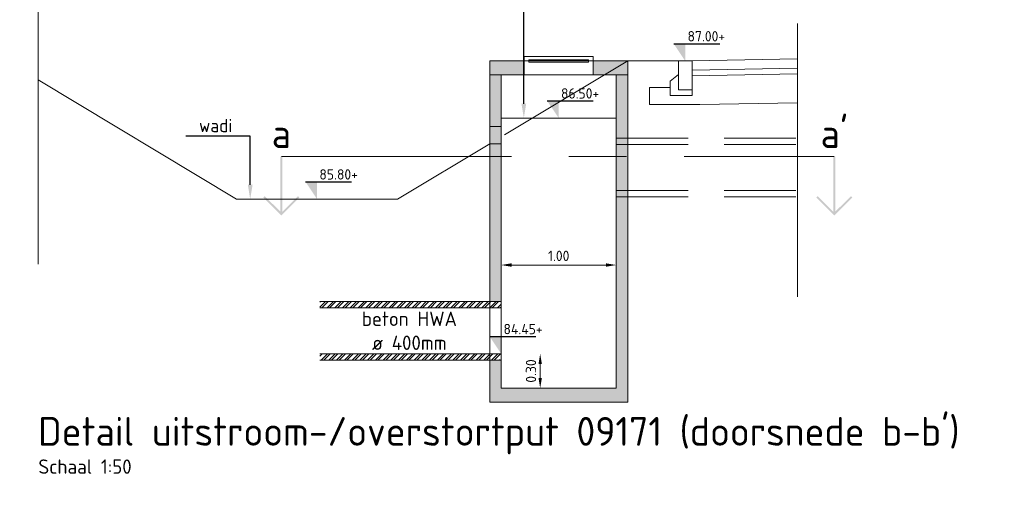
# Model space of a CAD drawing. Header units: metres. Extents: x 195696 to 514079, y 327475 to 328989.
# Tile 228 of 256: x 196497.01 to 196505.57, y 327684.92 to 327689.11. Entities that reach past the tile are written whole.
import ezdxf
from ezdxf import colors
from ezdxf.entities.mleader import LeaderData, LeaderLine
from ezdxf.enums import TextEntityAlignment as Align
from ezdxf.math import Vec2, Vec3

# ---------------------------------------------------------------- set-up
doc = ezdxf.new("R2010")
doc.units = ezdxf.units.M
doc.linetypes.add('DASHED2', pattern=[0.375, 0.25, -0.125])
doc.linetypes.add('ZZ-AFBREEK-SO', pattern=[7, 4, -1, 1, -1])
for name, color, linetype, lineweight in [('B-WE-GW-MAAIVELD-GD', 93, 'Continuous', 18), ('N-WE-AM-AANPIJLING-M', 6, 'Continuous', 18), ('N-WE-VH-GESLOTENVERHARDING_BETON_SCHRAAL-A', 251, 'Continuous', 18), ('X-XX-AL-AFBREEKLIJN-G', 7, 'ZZ-AFBREEK-SO', 18), ('X-XX-AL-DETAIL1-G', 7, 'Continuous', 18), ('X-XX-AL-PEILMAAT-SD', 7, 'Continuous', 25), ('X-XX-AL-T25', 7, 'Continuous', 25), ('X-XX-AL-T50', 7, 'Continuous', 50), ('X-XX-AL-VERWIJZING-S-50', 7, 'Continuous', 18)]:
    doc.layers.add(name, color=color, linetype=linetype, lineweight=lineweight)
doc.styles.add('NLCS-ISO', font='NLCS-ISO.ttf')
doc.styles.add('NLCS-ISO-M50-T18', font='NLCS-ISO.ttf', dxfattribs={"height": 0.09})
doc.styles.add('NLCS-ISO-M50-T25', font='NLCS-ISO.ttf', dxfattribs={"height": 0.125})
doc.styles.add('NLCS-ISO-M50-T50', font='NLCS-ISO.ttf', dxfattribs={"height": 0.25})
doc.dimstyles.new('NLCS-M50-T18-PIJL_L2_H1', dxfattribs={"dimscale": 0.05, "dimtxt": 0.09, "dimasz": 1.8, "dimexe": 2, "dimexo": 2, "dimgap": 0.7, "dimtad": 1, "dimzin": 0, "dimdsep": 46, "dimtxsty": 'NLCS-ISO-M50-T18', "dimcen": 0, "dimdle": 2, "dimse1": 1, "dimse2": 1, "dimclrd": 256, "dimclre": 256, "dimclrt": 7, "dimadec": 1, "dimazin": 0, "dimtfac": 1, "dimtofl": 0, "dimtmove": 0, "dimatfit": 3, "dimfxl": 2, "dimfxlon": 1, "dimtfillclr": 256, "dimtolj": 1, "dimtzin": 0, "dimlwd": -1, "dimlwe": -1, "dimarcsym": 0})
pattern_1 = [(45, (0, 0), (-0.033675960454, 0.033675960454), []), (45, (0.02245, 0), (-0.033675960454, 0.033675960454), [])]

# ---------------------------------------------------------------- blocks, each defined once
blk = doc.blocks.new('SAL-VERWIJZING_AANZICHT_ONDER-SO')
h = blk.add_hatch(color=256)
h.dxf.hatch_style = 1
h.paths.add_polyline_path([(0, -10.25), (3.12, -7.12), (2.88, -6.88), (0.17, -9.58), (0.17, 0), (-0.17, 0), (-0.17, -9.58), (-2.88, -6.88), (-3.12, -7.12)])
at = {"lineweight": 50, "style": 'NLCS-ISO'}
blk.add_attdef('...', text='', height=5, dxfattribs=at).set_placement((0, 0), align=Align.BOTTOM_CENTER)
blk = doc.blocks.new('*D421')
at = {"layer": 'defpoints', "color": 0, "transparency": 16777216}
for p in [(196501.1926, 327687.3254), (196502.1926, 327687.3254), (196501.1926, 327686.9773)]:
    blk.add_point(p, dxfattribs=at)
at = {"layer": 'N-WE-AM-AANPIJLING-M', "transparency": 16777216}
blk.add_line((196502.1026, 327686.9773), (196501.2826, 327686.9773), dxfattribs=at)
for points in [[(196501.2826, 327686.9923), (196501.2826, 327686.9623), (196501.1926, 327686.9773)], [(196502.1026, 327686.9923), (196502.1026, 327686.9623), (196502.1926, 327686.9773)]]:
    blk.add_solid(points, dxfattribs=at)
at = {"layer": 'N-WE-AM-AANPIJLING-M', "color": 7, "transparency": 16777216, "insert": (196501.6926, 327687.0573), "char_height": 0.09, "attachment_point": 5, "style": 'NLCS-ISO-M50-T18', "bg_fill": 3, "box_fill_scale": 1.1, "bg_fill_color": 256, "bg_fill_true_color": 13158600, "bg_fill_transparency": 0}
blk.add_mtext('\\A1;1.00', dxfattribs=at)
blk = doc.blocks.new('*D422')
at = {"layer": 'defpoints', "color": 0, "transparency": 16777216}
for p in [(196501.2926, 327686.2054), (196502.0518, 327685.9054)]:
    blk.add_point(p, dxfattribs=at)
at = {"layer": 'N-WE-AM-AANPIJLING-M', "transparency": 16777216}
blk.add_line((196501.5318, 327686.1154), (196501.5318, 327685.9954), dxfattribs=at)
for points in [[(196501.5168, 327686.1154), (196501.5468, 327686.1154), (196501.5318, 327686.2054)], [(196501.5168, 327685.9954), (196501.5468, 327685.9954), (196501.5318, 327685.9054)]]:
    blk.add_solid(points, dxfattribs=at)
at = {"layer": 'N-WE-AM-AANPIJLING-M', "color": 7, "transparency": 16777216, "insert": (196501.4518, 327686.0554), "char_height": 0.09, "attachment_point": 5, "rotation": 90, "style": 'NLCS-ISO-M50-T18', "bg_fill": 3, "box_fill_scale": 1.1, "bg_fill_color": 256, "bg_fill_true_color": 13158600, "bg_fill_transparency": 0}
blk.add_mtext('\\A1;0.30', dxfattribs=at)
at = {"layer": 'defpoints', "color": 0, "transparency": 16777216}
blk.add_point((196501.5318, 327685.9054), dxfattribs=at)
blk = doc.blocks.new('SAL-PEILMAAT_INFRACAD_R01-SOD')
blk.add_line((-2, 3), (6, 3))
blk.add_solid([(-2, 3), (0, 3), (0, 0)])
at = {"style": 'NLCS-ISO'}
for tag, p in [('...', (0.4, 3.4)), ('REF', (0.4, 0.8))]:
    blk.add_attdef(tag, p, '', height=1.8, dxfattribs=at)
blk = doc.blocks.new('SAL-PEILMAAT_INFRACAD_H01-SOD')
blk.add_line((-2, 3), (6, 3))
blk.add_solid([(-2, 3), (0, 3), (0, 0)])
at = {"style": 'NLCS-ISO'}
blk.add_attdef('...', (0.4, 3.4), '', height=1.8, dxfattribs=at)
blk = doc.blocks.new('*U239')
at = {"layer": 'X-XX-AL-DETAIL1-G'}
blk.add_lwpolyline([(0, -0.2501), (0.12, -0.2501), (0.12, -0.0001), (0, -0.0001)], close=True, dxfattribs=at)
at = {"layer": 'X-XX-AL-DETAIL1-G', "flags": 128}
blk.add_lwpolyline([(0, -0.2501), (0, -0.3001), (0.19, -0.3), (0.19, -0.1752), (0.12, -0.1166)], dxfattribs=at)

msp = doc.modelspace()

# ---------------------------------------------------------------- hatches: boundary and pattern name
at = {"layer": 'N-WE-VH-GESLOTENVERHARDING_BETON_SCHRAAL-A', "lineweight": 0}
h = msp.add_hatch(color=256, dxfattribs=at)
h.dxf.hatch_style = 1
h.paths.add_polyline_path([(196501.0926, 327688.7525), (196501.3926, 327688.7525), (196501.3926, 327688.6325), (196501.0926, 327688.6325)])
h = msp.add_hatch(color=256, dxfattribs=at)
h.dxf.hatch_style = 1
h.paths.add_polyline_path([(196501.9926, 327688.7525), (196502.2926, 327688.7525), (196502.2926, 327688.6325), (196501.9926, 327688.6325)])
h = msp.add_hatch(color=256, dxfattribs=at)
h.dxf.hatch_style = 1
h.paths.add_polyline_path([(196501.0926, 327686.6604), (196501.1926, 327686.6604), (196501.1926, 327688.6325), (196501.0926, 327688.6325)])
h = msp.add_hatch(color=256, dxfattribs=at)
h.dxf.hatch_style = 1
h.paths.add_polyline_path([(196501.1926, 327686.1504), (196501.0926, 327686.1504), (196501.0926, 327685.7854), (196502.2926, 327685.7854), (196502.2926, 327688.6325), (196502.1926, 327688.6325), (196502.1926, 327685.9054), (196501.1926, 327685.9054)])
at = {"layer": 'X-XX-AL-DETAIL1-G', "lineweight": 0}
h = msp.add_hatch(dxfattribs=at)
h.set_pattern_fill('ANSI32', color=256, scale=0.005)
h.set_pattern_definition(pattern_1)
h.paths.add_polyline_path([(196499.6167, 327686.6604), (196499.6167, 327686.6054), (196501.1926, 327686.6054), (196501.1926, 327686.6604)])
h = msp.add_hatch(dxfattribs=at)
h.set_pattern_fill('ANSI32', color=256, scale=0.005)
h.set_pattern_definition(pattern_1)
h.paths.add_polyline_path([(196499.6167, 327686.2054), (196499.6167, 327686.1504), (196501.183, 327686.1504), (196501.183, 327686.2054)])

# ---------------------------------------------------------------- linework, layer by layer
at = {"layer": 'B-WE-GW-MAAIVELD-GD', "linetype": 'DASHED2', "lineweight": 0, "ltscale": 5}
msp.add_lwpolyline([(196502.2926, 327688.7525), (196501.0926, 327688.0314)], dxfattribs=at)
at = {"layer": 'B-WE-GW-MAAIVELD-GD'}
for points in [[(196502.7926, 327688.7525), (196502.2926, 327688.7525)], [(196501.0926, 327688.0314), (196500.2926, 327687.5507), (196498.8926, 327687.5507), (196497.1667, 327688.5878)]]:
    msp.add_lwpolyline(points, dxfattribs=at)
at = {"layer": 'X-XX-AL-AFBREEKLIJN-G'}
for points in [[(196497.1667, 327686.9859), (196497.1667, 327689.363)], [(196503.7684, 327686.7007), (196503.7684, 327689.0778)]]:
    msp.add_lwpolyline(points, dxfattribs=at)
at = {"layer": 'X-XX-AL-AFBREEKLIJN-G', "ltscale": 0.5}
msp.add_lwpolyline([(196499.282, 327687.9204), (196504.0883, 327687.9204)], dxfattribs=at)
at = {"layer": 'X-XX-AL-DETAIL1-G'}
for points in [[(196501.0926, 327688.7525), (196501.3926, 327688.7525), (196501.3926, 327688.6325), (196501.0926, 327688.6325)], [(196501.9926, 327688.7525), (196502.2926, 327688.7525), (196502.2926, 327688.6325), (196501.9926, 327688.6325)]]:
    msp.add_lwpolyline(points, close=True, dxfattribs=at)
for points in [[(196501.9926, 327688.7925), (196501.3926, 327688.7925), (196501.3926, 327688.7525), (196501.9926, 327688.7525), (196501.9926, 327688.7925)], [(196501.3926, 327688.7525), (196501.3926, 327688.6325)], [(196501.4326, 327688.7625), (196501.9526, 327688.7625)], [(196501.4326, 327688.7625), (196501.4326, 327688.7425), (196501.9526, 327688.7425), (196501.9526, 327688.7625)], [(196501.1926, 327688.6325), (196501.0926, 327688.6325)], [(196501.0926, 327688.6325), (196501.0926, 327686.6604)], [(196501.1926, 327688.2554), (196502.1926, 327688.2554)], [(196499.6167, 327686.6604), (196501.1926, 327686.6604)], [(196499.6167, 327686.6054), (196501.1926, 327686.6054)], [(196499.6167, 327686.2054), (196501.1926, 327686.2054)], [(196499.6167, 327686.1504), (196501.1926, 327686.1504)]]:
    msp.add_lwpolyline(points, dxfattribs=at)
at = {"layer": 'X-XX-AL-DETAIL1-G', "flags": 128}
for points in [[(196503.7684, 327688.7709), (196502.8526, 327688.7526)], [(196503.7684, 327688.6909), (196502.8524, 327688.6725)], [(196503.7684, 327688.6409), (196502.8524, 327688.6225)], [(196503.7684, 327688.3895), (196502.9202, 327688.3726), (196502.4826, 327688.3726), (196502.4826, 327688.5225), (196502.6625, 327688.5225)]]:
    msp.add_lwpolyline(points, dxfattribs=at)
at = {"layer": 'X-XX-AL-DETAIL1-G', "ltscale": 2}
msp.add_lwpolyline([(196501.9926, 327688.6325), (196501.3926, 327688.6325)], dxfattribs=at)
at = {"layer": 'X-XX-AL-DETAIL1-G', "linetype": 'DASHED2', "lineweight": 0, "ltscale": 2.5, "transparency": 33554559}
for points in [[(196501.0926, 327688.1814), (196501.1926, 327688.1814)], [(196501.0926, 327688.0314), (196501.1926, 327688.0314)], [(196502.1926, 327688.0804), (196503.7684, 327688.0804)], [(196502.1926, 327688.0254), (196503.7684, 327688.0254)], [(196502.1926, 327687.6254), (196503.7684, 327687.6254)], [(196502.1926, 327687.5704), (196503.7684, 327687.5704)], [(196501.0926, 327686.6604), (196501.0926, 327686.1504)]]:
    msp.add_lwpolyline(points, dxfattribs=at)
at = {"layer": 'X-XX-AL-DETAIL1-G', "ltscale": 5}
msp.add_lwpolyline([(196502.1926, 327688.0254), (196502.1926, 327687.6271)], dxfattribs=at)

# ---------------------------------------------------------------- block references
at = {"layer": 'X-XX-AL-PEILMAAT-SD'}
ref = msp.add_blockref('SAL-PEILMAAT_INFRACAD_R01-SOD', (196499.5926, 327687.5507), dxfattribs=dict(at, xscale=0.05, yscale=0.05, zscale=0.05))
ref.add_attrib('...', '85.80+', (196499.6126, 327687.7207), dxfattribs={"layer": '0', "height": 0.09, "style": 'NLCS-ISO'})
at = {"layer": 'X-XX-AL-T25'}
ref = msp.add_blockref('SAL-VERWIJZING_AANZICHT_ONDER-SO', (196504.0883, 327687.9204), dxfattribs=dict(at, xscale=-0.05, yscale=0.05, zscale=0.05))
ref.add_attrib('...', "a'", dxfattribs={"layer": '0', "lineweight": 50, "height": 0.25, "style": 'NLCS-ISO'}).set_placement((196504.0883, 327687.9204), align=Align.BOTTOM_CENTER)
at = {"layer": 'X-XX-AL-VERWIJZING-S-50'}
ref = msp.add_blockref('SAL-VERWIJZING_AANZICHT_ONDER-SO', (196499.282, 327687.9204), dxfattribs=dict(at, xscale=-0.05, yscale=0.05, zscale=0.05))
ref.add_attrib('...', 'a', dxfattribs={"layer": '0', "lineweight": 50, "height": 0.25, "style": 'NLCS-ISO'}).set_placement((196499.282, 327687.9204), align=Align.BOTTOM_CENTER)

# ---------------------------------------------------------------- texts
at = {"layer": 'X-XX-AL-T25', "insert": (196497.1699, 327685.2863), "char_height": 0.125, "attachment_point": 1, "style": 'NLCS-ISO-M50-T25'}
msp.add_mtext_dynamic_manual_height_columns('Schaal 1:50', width=8.662525, gutter_width=12.5, heights=[0], dxfattribs=at)
at = {"layer": 'X-XX-AL-T50', "insert": (196497.1667, 327685.6553), "char_height": 0.25, "attachment_point": 1, "style": 'NLCS-ISO-M50-T50'}
msp.add_mtext_dynamic_manual_height_columns("Detail uitstroom-/overstortput 09171 (doorsnede b-b') ", width=8.426919, gutter_width=12.5, heights=[0], dxfattribs=at)

# ---------------------------------------------------------------- leaders
at = {"layer": 'X-XX-AL-T25'}
ml = msp.add_multileader_mtext('Standard', dxfattribs=at)
ml.set_content('Wadi inzaaien met gras', color=256, style='NLCS-ISO-M50-T25')
ml.set_leader_properties(color=256, linetype='ByLayer', lineweight=-1)
ml.build(insert=Vec2(0, 0))
ml.multileader.update_dxf_attribs({"text_left_attachment_type": 6, "text_right_attachment_type": 6, "dogleg_length": 0.125, "arrow_head_size": 0.125})
ctx = ml.context
ctx.base_point, ctx.char_height, ctx.arrow_head_size, ctx.landing_gap_size, ctx.plane_origin = Vec3(196435.5061, 327689.3009), 0.125, 0.125, 0.045, Vec3(196438.0236, 327688.8682)
ctx.left_attachment, ctx.right_attachment = 6, 6
notes = []
notes.append((ctx, [(0, (1, 1, 0), (196437.4836, 327689.3009), (-1, 0), 0.125, [(0, [(196438.0236, 327688.1216)], 0, [])])]))
ctx.mtext.insert, ctx.mtext.width, ctx.mtext.flow_direction = Vec3(196435.5511, 327689.4634), 19852.62901, 5
ml = msp.add_multileader_mtext('Standard', dxfattribs=at)
ml.set_content('{\\H0.91667x;wadi}', color=256, style='NLCS-ISO-M50-T25')
ml.set_leader_properties(color=256, linetype='ByLayer', lineweight=-1)
ml.build(insert=Vec2(0, 0))
ml.multileader.update_dxf_attribs({"text_left_attachment_type": 6, "text_right_attachment_type": 6, "dogleg_length": 0.125, "arrow_head_size": 0.125})
ctx = ml.context
ctx.base_point, ctx.char_height, ctx.arrow_head_size, ctx.landing_gap_size, ctx.plane_origin = Vec3(196498.5211, 327688.0996), 0.125, 0.125, 0.045, Vec3(196499.0111, 327687.8132)
ctx.left_attachment, ctx.right_attachment = 6, 6
notes.append((ctx, [(0, (1, 1, 0), (196499.0111, 327688.0996), (-1, 0), 0.125, [(0, [(196499.0111, 327687.5507)], 0, [])])]))
ctx.mtext.insert, ctx.mtext.flow_direction = Vec3(196498.5661, 327688.2475), 5
for ctx, leaders in notes:
    for number, flags, end, landing, length, lines in leaders:
        leader = LeaderData()
        leader.index, (leader.has_last_leader_line, leader.has_dogleg_vector, leader.attachment_direction) = number, flags
        leader.last_leader_point, leader.dogleg_vector, leader.dogleg_length = Vec3(end), Vec3(landing), length
        for number, points, colour, breaks in lines:
            line = LeaderLine()
            line.index, line.vertices, line.color, line.breaks = number, Vec3.list(points), colors.encode_raw_color(colour), breaks
            leader.lines.append(line)
        ctx.leaders.append(leader)

# ---------------------------------------------------------------- next in the draw order: texts
at = {"layer": 'X-XX-AL-T25', "insert": (196500.3946, 327686.4054), "char_height": 0.125, "attachment_point": 5, "style": 'NLCS-ISO-M50-T25', "bg_fill": 3, "box_fill_scale": 1, "bg_fill_color": 256, "bg_fill_transparency": 0}
msp.add_mtext_dynamic_manual_height_columns('beton HWA\\Pø 400mm', width=0.945804, gutter_width=0.25, heights=[0], dxfattribs=at)

# ---------------------------------------------------------------- next in the draw order: dimensions: what is measured, and where the dimension line sits
at = {"layer": 'N-WE-AM-AANPIJLING-M'}
dim = msp.add_linear_dim(base=(196501.1926, 327686.9773), p1=(196502.1926, 327687.3254), p2=(196501.1926, 327687.3254), angle=180, dimstyle='NLCS-M50-T18-PIJL_L2_H1', override={"dimtfill": 1}, dxfattribs=at)
dim.commit()
dim.dimension.update_dxf_attribs({"geometry": '*D421', "text_midpoint": (196501.6926, 327687.0573)})

# ---------------------------------------------------------------- next in the draw order: linework, layer by layer
at = {"layer": 'X-XX-AL-DETAIL1-G'}
for points in [[(196501.0926, 327686.1504), (196501.0926, 327685.7854), (196502.2926, 327685.7854), (196502.2926, 327688.6325)], [(196501.1926, 327688.6325), (196501.1926, 327685.9054), (196502.1926, 327685.9054), (196502.1926, 327688.6325)]]:
    msp.add_lwpolyline(points, dxfattribs=at)

# ---------------------------------------------------------------- next in the draw order: dimensions: what is measured, and where the dimension line sits
at = {"layer": 'N-WE-AM-AANPIJLING-M'}
dim = msp.add_linear_dim(base=(196501.5318, 327685.9054), p1=(196501.2926, 327686.2054), p2=(196502.0518, 327685.9054), angle=90, dimstyle='NLCS-M50-T18-PIJL_L2_H1', override={"dimtfill": 1}, dxfattribs=at)
dim.commit()
dim.dimension.update_dxf_attribs({"geometry": '*D422', "text_midpoint": (196501.4518, 327686.0554)})

# ---------------------------------------------------------------- next in the draw order: leaders
at = {"layer": 'X-XX-AL-T25', "ltscale": 5}
ml = msp.add_multileader_mtext('Standard', dxfattribs=at)
ml.set_content('{\\H0.91667x;Overstortdrempel}', color=256, style='NLCS-ISO-M50-T25')
ml.set_leader_properties(color=256, linetype='ByLayer', lineweight=-1)
ml.build(insert=Vec2(0, 0))
ml.multileader.update_dxf_attribs({"text_left_attachment_type": 6, "text_right_attachment_type": 6, "dogleg_length": 0.125, "arrow_head_size": 0.125})
ctx = ml.context
ctx.base_point, ctx.char_height, ctx.arrow_head_size, ctx.landing_gap_size, ctx.plane_origin = Vec3(196501.5146, 327689.6967), 0.125, 0.125, 0.045, Vec3(196501.3896, 327689.4226)
ctx.left_attachment, ctx.right_attachment = 6, 6
notes = []
notes.append((ctx, [(0, (1, 1, 0), (196501.3896, 327689.6967), (1, 0), 0.125, [(0, [(196501.3896, 327688.2554)], 0, [])])]))
ctx.mtext.insert, ctx.mtext.flow_direction = Vec3(196501.5596, 327689.8561), 5
ctx.mtext.has_bg_fill, ctx.mtext.bg_color, ctx.mtext.bg_scale_factor, ctx.mtext.bg_transparency, ctx.mtext.use_window_bg_color = 1, -1027028792, 1.5, 0, 1
for ctx, leaders in notes:
    for number, flags, end, landing, length, lines in leaders:
        leader = LeaderData()
        leader.index, (leader.has_last_leader_line, leader.has_dogleg_vector, leader.attachment_direction) = number, flags
        leader.last_leader_point, leader.dogleg_vector, leader.dogleg_length = Vec3(end), Vec3(landing), length
        for number, points, colour, breaks in lines:
            line = LeaderLine()
            line.index, line.vertices, line.color, line.breaks = number, Vec3.list(points), colors.encode_raw_color(colour), breaks
            leader.lines.append(line)
        ctx.leaders.append(leader)

# ---------------------------------------------------------------- next in the draw order: block references
at = {"layer": 'X-XX-AL-DETAIL1-G', "xscale": -1}
msp.add_blockref('*U239', (196502.8526, 327688.7526), dxfattribs=at)
at = {"layer": 'X-XX-AL-PEILMAAT-SD', "xscale": 0.05, "yscale": 0.05, "zscale": 0.05}
for p, values in [((196502.7926, 327688.7526), {'...': '87.00+'}), ((196501.6926, 327688.2554), {'...': '86.50+'}), ((196501.1926, 327686.2054), {'...': '84.45+'})]:
    msp.add_blockref('SAL-PEILMAAT_INFRACAD_H01-SOD', p, dxfattribs=at).add_auto_attribs(values)

doc.saveas('drawing.dxf')
